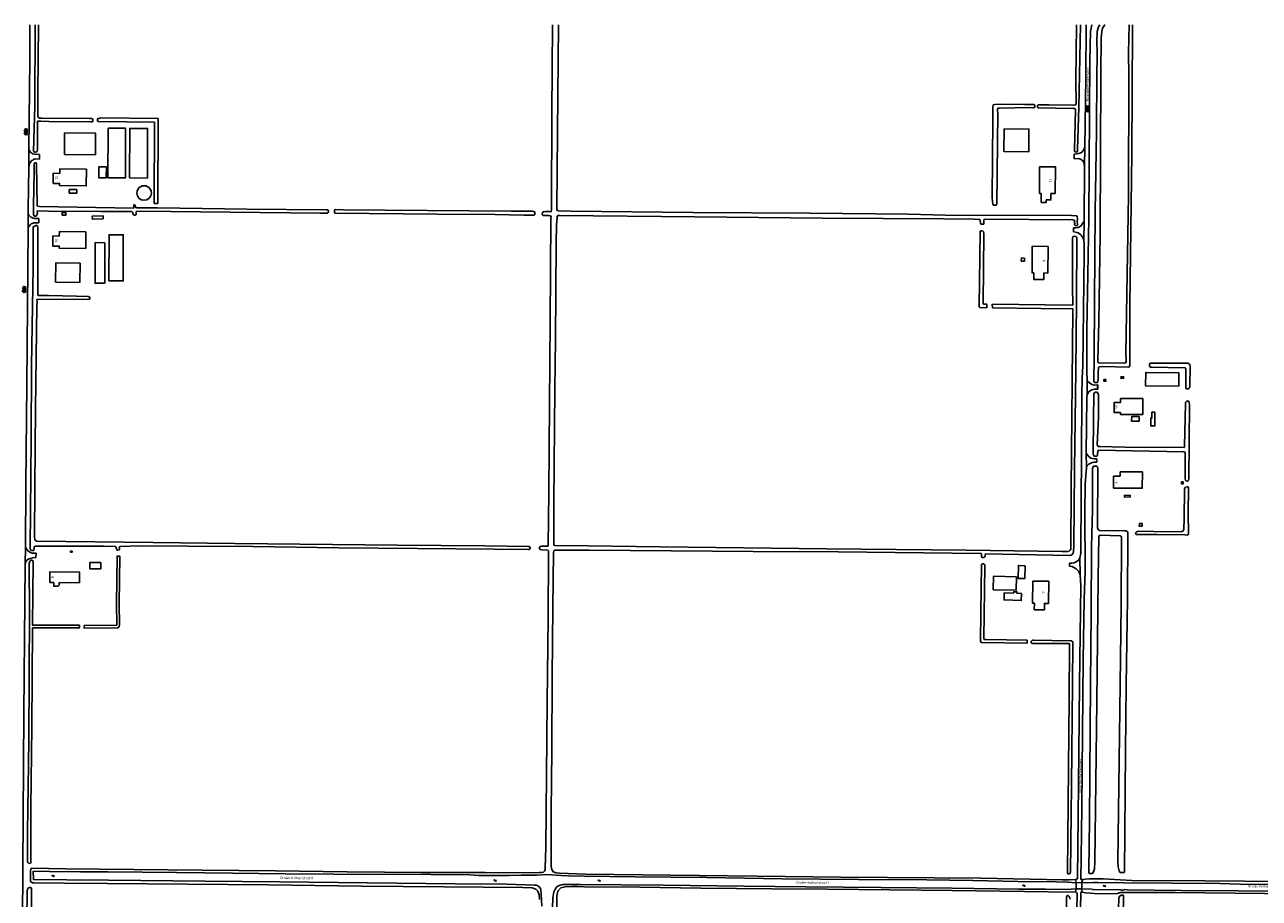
# Model space of a CAD drawing. Extents: x 168875 to 176000, y 513888 to 528000.
# Tile 96 of 106: x 172435 to 173597, y 527178 to 528000. Entities that reach past the tile are written whole.
import ezdxf

# ---------------------------------------------------------------- set-up
doc = ezdxf.new("R2010")
doc.units = 0
doc.header["$MEASUREMENT"] = 0
doc.layers.get('0').update_dxf_attribs({"linetype": 'CONTINUOUS'})
for name, color, linetype in [('BIJGEBOUW', 12, 'CONTINUOUS'), ('DAKRAND', 10, 'CONTINUOUS'), ('HOOFDGEBOUW', 1, 'CONTINUOUS'), ('HUISNUMMER', 7, 'CONTINUOUS'), ('INSTEEK_SLOOT', 72, 'CONTINUOUS'), ('KANT_VERHARDING', 252, 'CONTINUOUS'), ('KANT_WATER', 140, 'CONTINUOUS'), ('KUNSTWERK', 12, 'CONTINUOUS'), ('OVERIGOPSTAL', 12, 'CONTINUOUS'), ('SEMANTIEK', 140, 'CONTINUOUS'), ('sluitlijn_verharding', 7, 'CONTINUOUS'), ('STRAATNAAM', 7, 'CONTINUOUS'), ('WATERLOOPNAAM', 7, 'CONTINUOUS')]:
    doc.layers.add(name, color=color, linetype=linetype)
doc.styles.add('ISOCP', font='ISOCP.shx', dxfattribs={"height": 1.8})

# ---------------------------------------------------------------- blocks, each defined once
blk = doc.blocks.new('S014')
at = {"color": 0}
for p, q in [((0, -0.8), (4.2, 1.7)), ((0, 0.6), (1.8, 1.7)), ((5.1, -1.5), (0, 1.4)), ((2.6, -1.5), (0, 0)), ((1.1, -1.5), (6.1, 1.4)), ((6.1, -0.8), (1.9, 1.7)), ((3.5, -1.5), (6.1, 0)), ((6.1, 0.7), (4.4, 1.7))]:
    blk.add_line(p, q, dxfattribs=at)
blk = doc.blocks.new('S05')
at = {"color": 0}
for p, q in [((0.1, 0.3), (0.4, 0.6)), ((0.1, -0.2), (0.4, 0.1)), ((0.4, 0.6), (0.7, 0.7)), ((0.4, 0.1), (0.7, 0.2)), ((0.7, 0.7), (1, 0.6)), ((0.7, 0.2), (1, 0.1)), ((1, 0.6), (1.3, 0.4)), ((1, 0.1), (1.4, -0.1)), ((1.3, 0.4), (1.7, 0.1)), ((1.7, 0.1), (2, 0)), ((2, 0), (2.3, 0.2)), ((2.3, 0.2), (2.6, 0.4)), ((1.4, -0.1), (1.7, -0.4)), ((1.7, -0.4), (2, -0.5)), ((2, -0.5), (2.3, -0.3)), ((2.3, -0.3), (2.6, -0.1))]:
    blk.add_line(p, q, dxfattribs=at)

msp = doc.modelspace()

# ---------------------------------------------------------------- linework, layer by layer
at = {"layer": 'BIJGEBOUW'}
for points in [[(173356.814, 527880.472), (173356.961, 527901.841), (173380.42, 527901.68), (173380.273, 527880.32), (173356.814, 527880.472)], [(172514.307, 527758.772), (172527.707, 527758.748), (172527.784, 527802.168), (172514.384, 527802.191), (172514.307, 527758.772)], [(172464.02, 527757.491), (172464.254, 527775.769), (172487.102, 527775.476), (172486.868, 527757.198), (172464.02, 527757.491)]]:
    msp.add_lwpolyline(points, dxfattribs=at)
for points in [[(172540.517, 527841.534, -1.00007305), (172554.206, 527841.534)], [(172554.206, 527841.534, -0.99992695), (172540.517, 527841.534)]]:
    msp.add_lwpolyline(points, format="xyb", dxfattribs=at)
at = {"layer": 'DAKRAND'}
for points in [[(172484, 527844.8), (172484, 527841.5), (172477, 527841.4), (172476.9, 527844.8), (172484, 527844.8)], [(172508.9, 527817.2), (172508.8, 527820.2), (172498.5, 527819.8), (172498.7, 527816.8), (172508.9, 527817.2)], [(172510.5, 527794.7), (172501.4, 527794.8), (172501.2, 527756.6), (172510.4, 527756.6), (172510.5, 527794.7)], [(173521.6, 527672.4), (173521.5, 527659.8), (173490.2, 527660), (173490.3, 527672.6), (173521.6, 527672.4)], [(173499, 527635.3), (173496.1, 527635.3), (173496.1, 527629.8), (173495.1, 527629.8), (173495.1, 527622.2), (173499, 527622.2), (173499, 527635.3)], [(173484.2, 527631), (173484.2, 527626.8), (173477, 527626.9), (173477.1, 527631), (173484.2, 527631)], [(172506.7, 527493.6), (172506.6, 527487.7), (172496.3, 527487.7), (172496.4, 527493.6), (172506.7, 527493.6)], [(173368.6, 527480.2), (173368.3, 527467.5), (173346.7, 527468.1), (173347, 527480.8), (173368.6, 527480.2)], [(173376.8, 527490.7), (173370.5, 527490.9), (173370.1, 527478.7), (173376.5, 527478.5), (173376.8, 527490.7)], [(173373.3, 527464.6), (173369.1, 527464.8), (173369.1, 527466.1), (173366, 527466.2), (173365.9, 527464.9), (173357.2, 527465.2), (173357, 527458.5), (173373.1, 527457.9), (173373.3, 527464.6)]]:
    msp.add_lwpolyline(points, dxfattribs=at)
at = {"layer": 'HOOFDGEBOUW'}
for points in [[(172513.404, 527902.442), (172530.004, 527902.434), (172529.834, 527855.714), (172513.27, 527855.787), (172513.404, 527902.442)], [(172533.789, 527855.697), (172550.467, 527855.64), (172550.654, 527902.35), (172533.954, 527902.407), (172533.789, 527855.697)], [(172472.541, 527877.655), (172472.6, 527898.055), (172501.6, 527897.905), (172501.525, 527877.523), (172472.541, 527877.655)], [(172493.046, 527863.858), (172492.85, 527848.238), (172467.802, 527848.54), (172467.828, 527850.51), (172461.786, 527850.583), (172461.906, 527860.093), (172467.946, 527860.02), (172467.998, 527864.16), (172493.046, 527863.858)], [(172504.673, 527866.068), (172511.873, 527866.083), (172511.827, 527855.833), (172504.633, 527855.832), (172504.673, 527866.068)], [(173405.198, 527841.052), (173405.464, 527866.09), (173390.464, 527866.25), (173390.198, 527841.212), (173391.858, 527841.194), (173391.768, 527832.634)], [(173391.768, 527832.634), (173396.679, 527832.631), (173396.681, 527835.092), (173401.11, 527835.09), (173401.113, 527841.054), (173405.198, 527841.052)], [(172473.8, 527823.25), (172473.8, 527820.75), (172470.3, 527820.75), (172470.3, 527823.25), (172473.8, 527823.25)], [(172492.63, 527805), (172492.53, 527789.4), (172467.5, 527789.6), (172467.514, 527791.58), (172461.464, 527791.628), (172461.524, 527801.109), (172467.574, 527801.061), (172467.6, 527805.2), (172492.63, 527805)], [(173398.489, 527791.245), (173383.509, 527791.435), (173383.311, 527766.386), (173384.971, 527766.365), (173384.923, 527760.26), (173394.405, 527760.26), (173394.452, 527766.245), (173398.292, 527766.197), (173398.489, 527791.245)], [(173469.639, 527667.086), (173469.496, 527668.618), (173467.003, 527668.436), (173467.119, 527666.854), (173469.639, 527667.086)], [(173487.45, 527648.05), (173487.45, 527633.051), (173466.5, 527633.148), (173466.5, 527634.788), (173460.45, 527634.816), (173460.45, 527644.2), (173466.5, 527644.2), (173466.5, 527648.05), (173487.45, 527648.05)], [(173487.147, 527579.052), (173487.049, 527563.516), (173460.05, 527563.685), (173460.121, 527575.085), (173466.171, 527575.047), (173466.197, 527579.197)], [(173466.197, 527579.197), (173487.147, 527579.052)], [(172486.6, 527474.7), (172486.6, 527484.7), (172458.6, 527484.8), (172458.6, 527474.8)], [(172486.6, 527474.7), (172467.507, 527474.768), (172467.499, 527472.468), (172466.503, 527471.476), (172462.283, 527471.492), (172462.295, 527474.787), (172458.6, 527474.8)], [(173399.028, 527476.098), (173384.038, 527476.252), (173383.824, 527455.345), (173385.475, 527455.328), (173385.413, 527449.278), (173394.912, 527449.18), (173394.974, 527455.23), (173398.814, 527455.191), (173399.028, 527476.098)]]:
    msp.add_lwpolyline(points, dxfattribs=at)
at = {"layer": 'INSTEEK_SLOOT'}
for points in [[(172448.1, 528000), (172447.4, 527936), (172447.5, 527914), (172447.7, 527913.2), (172448.4, 527912.1), (172451.2, 527911.9), (172495.9, 527911.7), (172498, 527911.8), (172498.8, 527911.5), (172499.1, 527910.9), (172499.1, 527909.9), (172499, 527909.2), (172498.7, 527908.6), (172498.2, 527908.5), (172497.3, 527908.5), (172457.8, 527909), (172450.1, 527909.2), (172447.4, 527909.2), (172446.9, 527908.2), (172446.9, 527882.9), (172446.7, 527881), (172446.4, 527880.2), (172445.3, 527880), (172444.5, 527880), (172443.8, 527880.3), (172443.4, 527880.9), (172444.4, 527923.2), (172444.8, 528000)], [(172927, 527509.1), (172927.7, 527509.3), (172927.9, 527509.8), (172928.4, 527559.9), (172929, 527643.2), (172929.7, 527720.4), (172930.4, 527817.6), (172930.6, 527819.6), (172929.8, 527820.2), (172928.4, 527820.4), (172924.9, 527820.4), (172923.1, 527820.5), (172922.4, 527821), (172922.2, 527821.5), (172922.3, 527822.9), (172922.6, 527823.4), (172923.5, 527823.7), (172925.4, 527824), (172928.5, 527824), (172930.3, 527823.9), (172930.7, 527824.4), (172930.9, 527825.9), (172930.8, 527829.2), (172931.3, 527916.7), (172932, 528000)], [(172937.6, 528000), (172937, 527933.1), (172935.8, 527826.9), (172935.9, 527825.9), (172936.4, 527825.2), (172937.7, 527824.7), (172949.5, 527824.4), (173064.1, 527823.1), (173174, 527822.5), (173266.8, 527821.5), (173301.5, 527820.8), (173420.5, 527820.3), (173424.9, 527820.2), (173425.3, 527820), (173425.9, 527819.3), (173426, 527817.4), (173425.9, 527814.1), (173426, 527812.9), (173426, 527811.4), (173425.6, 527810.7), (173424.1, 527810.8), (173423.4, 527811.5), (173423.5, 527812.7), (173423.4, 527813.8), (173423.4, 527815.5), (173423.2, 527816), (173421.7, 527816.2), (173339.2, 527816.8), (173338.3, 527816.6), (173338, 527816.1), (173337.9, 527815.4), (173337.8, 527812.8), (173337.6, 527812.2), (173337.1, 527812.1), (173335.5, 527812.1), (173335.1, 527812.3), (173334.7, 527813.1), (173334.3, 527816.1), (173334.1, 527816.5), (173333.5, 527816.6), (173329.2, 527816.8), (173300.4, 527817.1), (173186.1, 527817.9), (173065.8, 527819.2), (172938.9, 527820.3), (172937.5, 527820.4), (172936.6, 527820.1), (172936.4, 527819.6), (172936.1, 527817.8), (172935.6, 527812)], [(173428.8, 528000), (173427.4, 527922.1), (173426.2, 527882.7), (173426, 527881), (173425.8, 527880.3), (173425.3, 527880), (173423.8, 527880.2), (173423.3, 527881.2), (173423.2, 527882.2), (173424.3, 527919.8), (173424.3, 527920.4), (173424, 527920.8), (173423.4, 527921.1), (173422, 527921.2), (173389.3, 527921.6), (173388.7, 527921.9), (173388.5, 527922.3), (173388.5, 527923.5), (173388.6, 527924.2), (173389, 527924.5), (173399.2, 527924.5), (173423.6, 527924.1), (173424.3, 527924.6), (173424.7, 527925.4), (173424.6, 527947), (173425, 528000)], [(173447.028, 528000), (173445.8, 527997.9), (173444.7, 527993.5), (173444.4, 527984.4), (173444.6, 527973.3), (173444.6, 527968.8), (173444.3, 527954.3), (173443.9, 527899.1), (173442.8, 527824.2), (173442.2, 527740.3), (173441.9, 527686.2), (173441.4, 527665.1), (173441.6, 527663.7), (173442.2, 527663.2), (173444.8, 527663), (173445.5, 527665.6), (173445.5, 527672), (173445.7, 527677.3), (173446.5, 527678), (173449.7, 527678.1), (173474.2, 527677.6), (173474.9, 527678.1), (173475.2, 527679.3), (173475.2, 527681.8), (173475.3, 527683.5), (173475.5, 527736.4), (173477.1, 527878.5), (173477.8, 527996.7), (173478, 528000)], [(173474.8, 528000), (173474.2, 527973.4), (173474.5, 527951.9), (173474.1, 527839.3), (173471.5, 527690.9), (173471.9, 527684.3), (173471.9, 527683), (173471.6, 527681.9), (173470.4, 527681.5), (173446.3, 527681.8), (173445.2, 527682.4), (173445.3, 527684.4), (173446.1, 527720), (173447.3, 527803.2), (173448.2, 527954.4), (173448.5, 527987.7), (173448.6, 527990.5), (173448.9, 527993.5), (173449.6, 527996.6), (173451.6, 527999.6), (173452, 528000)], [(173386, 527924.1), (173385.4, 527924.7), (173384.6, 527924.8), (173376.6, 527925), (173353.7, 527925.2), (173348.4, 527924.9), (173347.1, 527924.6), (173346.7, 527924.4), (173346.5, 527922.8), (173346.5, 527911.1), (173345.8, 527837.1), (173346.4, 527830.8), (173346.9, 527830), (173349.6, 527830), (173349.9, 527830.6), (173350, 527831.1), (173351.1, 527917.2), (173350.8, 527918.7), (173350.8, 527920.4), (173351.1, 527921.2), (173351.8, 527921.6), (173352.2, 527921.5), (173381.9, 527921.9), (173384.4, 527921.8), (173385.3, 527922), (173385.8, 527922.3), (173386, 527923.2), (173386, 527924.1)], [(172560.491, 527911.664), (172506.3, 527912.2), (172504.7, 527911.7), (172503.9, 527911.7), (172503.6, 527911.4), (172503.5, 527910.9), (172503.5, 527909.9), (172503.6, 527909.3), (172504.5, 527908.8), (172557.277, 527908.231)], [(172560.171, 527831.632), (172560.491, 527911.664)], [(172557.277, 527908.231), (172556.971, 527831.694), (172560.171, 527831.632)], [(172560.154, 527827.458), (172556.954, 527827.499), (172540.5, 527827.7), (172539.8, 527827.9), (172539.4, 527828.2), (172539, 527830), (172538.5, 527830.3), (172537.8, 527830.3), (172537.6, 527829.6), (172537.6, 527828), (172537.5, 527827.3), (172449, 527828.8), (172447.1, 527829.2), (172446.6, 527829.8), (172446.2, 527868.5), (172446.1, 527869.5), (172445.4, 527869.8), (172444.6, 527869.8), (172444.1, 527869.5), (172443.8, 527869), (172443.8, 527861.2), (172443.3, 527829.5), (172443.4, 527821.1), (172443.8, 527820), (172444.5, 527819.8), (172445.7, 527819.8), (172446.2, 527820.4), (172446.8, 527821.6), (172446.9, 527822.6), (172446.8, 527823.9), (172447, 527824.7), (172457.4, 527824.5), (172506.8, 527824.1), (172534.9, 527824.2), (172535.9, 527824), (172536.9, 527823.2), (172536.9, 527822.2), (172537.1, 527821.5), (172537.8, 527820.7), (172539.2, 527820.6), (172540, 527821.2), (172540, 527823.4), (172540.2, 527824.2), (172543.9, 527824.6), (172712.75, 527822.501), (172720, 527822.5), (172720.8, 527823.1), (172721, 527823.7), (172721, 527824.6), (172720.8, 527825.5)], [(172720.8, 527825.5), (172720.2, 527825.7), (172718.6, 527825.8), (172644, 527826.4), (172560.154, 527827.458)], [(172915.3, 527823), (172914.8, 527823.9), (172914.3, 527824.2), (172913.1, 527824.4), (172911.3, 527824.5), (172893.4, 527824.5), (172734.9, 527825.7), (172727.5, 527825.9), (172726.8, 527825.6), (172726.5, 527824.8), (172726.5, 527823.4), (172726.7, 527822.9), (172727.3, 527822.6), (172823.4, 527821.7), (172878, 527821.3), (172904.8, 527820.8), (172909.9, 527820.8), (172913, 527820.6), (172914.6, 527820.7), (172915.3, 527821.4), (172915.3, 527823)], [(172441.3, 527679.2), (172442.2, 527735.1), (172442.9, 527771.4), (172442.8, 527798.3), (172443, 527806.5), (172442.9, 527809), (172443.1, 527809.6), (172443.8, 527810.1), (172445.6, 527810.8), (172446.6, 527810.8), (172447.1, 527810.6), (172447.5, 527808.6), (172447.3, 527747.2), (172447.4, 527745.4), (172447.8, 527744.9), (172457.5, 527744.9), (172483.8, 527744.5), (172494.6, 527744), (172495.3, 527743.9), (172496.2, 527743.5), (172496.4, 527743.1), (172496.4, 527742.4), (172496, 527741.6), (172489.5, 527741.4), (172448, 527741.5), (172446.6, 527741.4), (172446.5, 527740.8), (172446.6, 527739.4), (172446.3, 527735.4), (172445, 527638.7)], [(172935.6, 527812), (172935.3, 527794.4), (172934.6, 527703.4), (172934, 527657), (172933, 527550.2), (172933, 527512), (172933.1, 527510.9), (172933.4, 527510), (172934, 527509.7), (172965.2, 527509.5), (173033.4, 527508.5), (173189.7, 527506.7), (173321.4, 527505.4), (173411.8, 527503.9), (173416.9, 527504), (173418.3, 527504.4), (173419.3, 527505.2), (173419.7, 527506.1), (173420.1, 527563.6), (173421.8, 527731.4), (173421.8, 527732.1), (173421.7, 527732.5), (173421.3, 527732.6), (173391.7, 527732.8), (173346.045, 527733.515)], [(173340.84, 527733.596), (173334.2, 527733.7), (173333.8, 527734.1), (173333.6, 527734.8), (173334.5, 527804.9), (173334.9, 527805.8), (173335.8, 527806), (173337, 527805.7), (173337.7, 527804.9), (173337.9, 527803.4), (173337.2, 527737.9), (173337.3, 527737.3), (173337.9, 527736.9), (173340.759, 527736.862), (173340.84, 527733.596)], [(173346.045, 527733.515), (173345.886, 527736.794), (173420.7, 527735.8), (173421.2, 527736), (173421.6, 527736.4), (173421.8, 527737.1), (173421.5, 527751.6), (173421.3, 527784.2), (173421.4, 527799.1), (173421.7, 527800.3), (173423.1, 527800.8), (173424.5, 527800.5), (173425.1, 527800), (173425.3, 527799.1), (173425, 527739.8), (173424.5, 527674.3), (173423.4, 527581.1), (173422.7, 527509.8), (173422.2, 527503.4), (173421.4, 527501.4), (173420.1, 527500.5), (173419, 527500.2), (173339.6, 527501.7), (173339.3, 527501.5), (173339.2, 527501.2), (173339.2, 527499.7), (173338.9, 527498.9), (173338.1, 527498.4), (173336.9, 527498.4), (173336.2, 527498.5), (173335.7, 527499.2), (173335.6, 527501.8), (173335.4, 527502.1), (173335.1, 527502.2), (173200.8, 527503.6), (173120.9, 527504.1), (172966.5, 527505.4), (172935.1, 527505.3), (172934, 527505.2), (172933.1, 527504.6), (172932.9, 527503.4), (172932.1, 527451.4), (172931.6, 527386.5), (172931.2, 527316.8), (172930.6, 527259.6), (172930.5, 527208.2), (172931, 527205.2), (172932.5, 527202.5), (172935.3, 527201.5), (172938.5, 527201.2)], [(172445, 527638.7), (172444.6, 527565), (172444.2, 527517.9), (172444.4, 527515.5), (172445, 527514.4), (172446.5, 527513.9), (172555.8, 527512.4), (172632.7, 527511.7), (172786, 527510.1), (172868.2, 527509.4), (172909.4, 527508.9), (172910.3, 527508.6), (172910.8, 527508), (172910.9, 527507.1), (172910.6, 527506.4), (172909.5, 527506), (172908.5, 527505.9), (172877.2, 527506.1), (172804.9, 527507), (172730.5, 527507.6), (172649.9, 527508.6), (172588.7, 527509.2), (172543.2, 527509.4), (172525.3, 527508.8), (172524.5, 527508.7), (172524.1, 527508.4), (172524, 527508), (172524.3, 527506.9), (172524.3, 527506.1), (172524, 527505.7), (172522.5, 527505.2), (172521.9, 527505.4), (172521.3, 527506.4), (172520.9, 527508.3), (172520.6, 527508.8), (172520, 527508.9), (172509.3, 527509.1), (172445.4, 527509.1), (172444.5, 527509), (172444.1, 527508.7), (172444, 527508.1), (172444, 527506.8), (172443.5, 527505.3), (172442.8, 527504.9), (172441.6, 527504.9), (172440.5, 527505.6), (172440.1, 527507), (172440, 527508), (172441, 527609.9), (172441.3, 527679.2)], [(173532, 527678.4), (173531.8, 527679.7), (173531.4, 527680.4), (173530.7, 527681), (173529.9, 527681.2), (173495.9, 527681.4), (173495, 527681.3), (173494, 527680.8), (173493.9, 527679.9), (173494, 527678.3), (173494.5, 527677.6), (173495.6, 527677.5), (173527.1, 527677), (173527.8, 527676.7), (173528, 527676.2), (173528, 527658.4), (173528.4, 527657.4), (173529.1, 527657.1), (173530.2, 527657.1), (173531, 527657.5), (173531.4, 527658.1), (173531.8, 527659.3), (173532, 527678.4)], [(173444.8, 527594.3), (173444.1, 527593.9), (173442.5, 527593.9), (173441.4, 527594.2), (173441, 527594.7), (173440.8, 527596.2), (173441.1, 527628.7), (173441.6, 527652.5), (173442, 527653.5), (173442.6, 527654.1), (173443.7, 527654.2), (173444.5, 527653.9), (173445.3, 527653), (173445.7, 527651.5), (173445.8, 527646.9), (173445.7, 527630.4), (173444.7, 527604.4), (173444.9, 527603.7), (173445.6, 527603), (173446.9, 527602.8), (173470.6, 527602.3), (173526.5, 527602), (173526.8, 527602.4), (173526.9, 527603.4), (173527.7, 527642.7), (173527.9, 527644.2), (173528.6, 527645.4), (173529.6, 527645.8), (173530.8, 527645.4), (173531.3, 527644.3), (173531.4, 527642.5), (173530.8, 527572), (173530.7, 527571), (173529.6, 527570.4), (173528.7, 527570.5), (173527.7, 527571.3), (173527.4, 527572.6), (173527.5, 527596.9), (173527.2, 527597.6), (173526.2, 527597.9), (173446, 527599.3), (173445.4, 527599.1), (173445.1, 527598.2), (173445, 527596), (173444.8, 527594.3)], [(173440.2, 527200.903), (173441, 527202.4), (173442, 527205.3), (173442.5, 527211.5), (173444.3, 527362.5), (173445.4, 527478.9), (173446.2, 527518.2), (173446.7, 527519.1), (173447.5, 527519.3), (173466.4, 527518.7), (173467.2, 527518.3), (173467.5, 527517.5), (173467.6, 527516.1), (173467.2, 527453.9), (173466.4, 527378.8), (173464, 527212.1), (173464.3, 527207.1), (173465.3, 527203.3), (173466, 527202.1), (173466.4, 527201.8), (173469.4, 527201.9), (173469.9, 527202), (173470.3, 527202.5), (173471.4, 527315.3), (173471.9, 527378.2), (173473.1, 527459.6), (173473.6, 527520.3), (173473.5, 527521.7), (173473.2, 527522.6), (173472.6, 527523.2), (173471.5, 527523.4), (173470.3, 527523.5), (173447.1, 527523.7), (173446.3, 527524), (173445.5, 527524.9), (173444.9, 527526.3), (173445.2, 527582.6), (173444.8, 527583.7), (173444.3, 527584.3), (173443.4, 527584.4), (173442.3, 527584.4), (173441.3, 527584.3), (173440.8, 527583.6), (173440.3, 527582.2), (173440.1, 527578.1), (173440.2, 527543.2), (173439.2, 527508.3), (173438.8, 527446.3), (173438.2, 527379.3), (173437.3, 527250.9)], [(173530.6, 527563.3), (173530.5, 527564.5), (173530.3, 527564.8), (173529.5, 527565), (173527.9, 527564.6), (173527.1, 527563.7), (173526.9, 527562.7), (173526.5, 527534.8), (173526.1, 527525), (173525.9, 527524.1), (173525.6, 527523.4), (173524.2, 527523), (173512, 527522.7), (173483.8, 527523.2), (173481.7, 527522.7), (173480.9, 527521.8), (173480.8, 527520.8), (173481.5, 527520.1), (173482.2, 527520), (173500.7, 527519.9), (173527.1, 527519.6), (173529.3, 527519.5), (173530, 527519.7), (173530.3, 527519.9), (173530.5, 527520.7), (173530.4, 527540.5), (173530.6, 527563.3)], [(172919.5, 527176.3), (172919.4, 527180.7), (172918.1, 527184.3), (172916.2, 527186.3), (172912.8, 527187.4), (172903.8, 527187.8), (172829.8, 527188.3), (172752.6, 527189.1), (172664, 527190.2), (172512.7, 527191.4), (172472.1, 527191.9), (172444, 527192.1), (172442.6, 527192.2), (172441.4, 527192.6), (172440.8, 527193.1), (172440.5, 527193.8), (172440.3, 527203.5), (172440.6, 527205.1), (172441, 527205.6), (172441.5, 527206), (172473.5, 527205.4), (172602, 527203.9), (172671.1, 527203.5), (172738.4, 527202.4), (172808.8, 527201.9), (172868.4, 527201.8), (172916.1, 527201.6), (172919.2, 527201.7), (172921.5, 527201.9), (172923.3, 527202.3), (172924.3, 527203.1), (172925, 527204.7), (172925.1, 527206.4), (172925.6, 527225.2), (172926.8, 527362.5), (172927.8, 527441.2), (172928.1, 527502.9), (172928, 527504.8), (172927.6, 527505.3), (172921.6, 527505.7), (172920.3, 527506), (172919.6, 527506.8), (172919.7, 527507.9), (172920.2, 527508.7), (172921.5, 527509), (172927, 527509.1)], [(172442.392, 527432.15), (172486.462, 527432.047), (172486.468, 527434.547), (172442.408, 527434.65), (172442.8, 527494.4), (172442.6, 527495.4), (172441.8, 527496), (172440.7, 527495.9), (172439.7, 527494.9), (172439.3, 527492.7), (172439.2, 527490.2), (172439.4, 527448), (172438.8, 527326.3), (172438.4, 527282.1), (172437.7, 527240.2), (172437.7, 527212.1), (172437.8, 527211.3), (172439, 527210.4), (172440.3, 527210.5), (172440.7, 527211.2), (172440.9, 527263.3), (172441.8, 527338.9), (172442.392, 527432.15)], [(172491.061, 527434.341), (172491.078, 527431.841), (172521.979, 527432.051), (172522.843, 527432.298), (172523.572, 527432.857), (172524.016, 527433.597), (172524.15, 527434.941), (172524.05, 527454.997), (172524.465, 527499.685), (172521.965, 527499.708), (172521.55, 527455.003), (172521.65, 527435.059), (172521.599, 527434.549), (172491.061, 527434.341)], [(173378.8, 527420.7), (173378.7, 527417.6), (173336.2, 527418.3), (173335.4, 527418.4), (173335.1, 527418.7), (173334.9, 527419.7), (173335.1, 527446.5), (173335.6, 527491.1), (173335.8, 527491.8), (173336.7, 527492.4), (173337.9, 527492.3), (173338.9, 527491.6), (173339, 527490.4), (173338, 527422.1), (173338.2, 527421.6), (173339, 527421.3), (173339.8, 527421.2), (173378.8, 527420.7)], [(173421.7, 527418.4), (173421.5, 527419.2), (173420.7, 527419.9), (173419.5, 527420), (173384.8, 527420.6), (173383.8, 527420.5), (173383, 527420.1), (173382.4, 527419.3), (173382.5, 527418.2), (173383.1, 527417.6), (173384.1, 527417.4), (173417.8, 527417.5), (173418.3, 527417.4), (173418.6, 527416.9), (173418.7, 527415.9), (173418.3, 527365.8), (173416.7, 527201.5), (173417.1, 527200.7), (173418, 527200.6), (173419, 527200.9), (173419.4, 527202.1), (173420.4, 527284), (173421.4, 527379.5), (173421.7, 527418.4)], [(173437.3, 527250.9), (173436.6, 527204.6), (173436.8, 527202), (173437.1, 527201), (173440.2, 527200.903)], [(172938.5, 527201.2), (172962.8, 527200.3), (173043, 527199.3), (173124.6, 527198.4), (173203.4, 527197.3), (173335.1, 527196.4), (173412.4, 527194.8), (173418.2, 527194.9), (173424.301, 527195.404)], [(173430.658, 527195.012), (173433.4, 527195.6), (173437.3, 527195.9), (173443.3, 527196), (173450.3, 527195.8), (173460.9, 527195.3), (173477.2, 527194.4), (173545.8, 527194), (173621.1, 527193.3), (173684.7, 527192.6), (173725.1, 527192.5), (173726, 527192.8), (173727.2, 527192.9), (173731.4, 527192.5), (173744.7, 527192.1), (173787.6, 527191.8), (173861.1, 527191), (173989.6, 527190), (174000, 527190)], [(172436.6, 527129.8), (172437.4, 527184.6), (172437.5, 527186.3), (172438.5, 527187.4), (172439.8, 527187.8), (172440.7, 527187.7), (172441.3, 527186.7), (172441.4, 527185.6), (172440.8, 527115.4)], [(172934.4, 527000), (172934.4, 527026.2), (172935.8, 527174.8), (172935.9, 527179.9), (172936.8, 527184.3), (172939.8, 527187.4), (172943.9, 527188.4), (172950.6, 527188.6), (172955, 527188.6), (172962, 527188.4), (173014, 527187.9), (173071.4, 527187), (173138.8, 527186.4), (173190.6, 527186.1), (173308, 527184.9), (173398.7, 527183.7), (173412.4, 527183.2), (173424.205, 527183.503)], [(173415.4, 527113.3), (173415.6, 527178.7), (173415.9, 527179.7), (173416.4, 527180.2), (173417.3, 527180.1), (173418.1, 527179.4), (173418.8, 527178.1), (173419.1, 527176.6)], [(173430.646, 527183.291), (173433.3, 527182.8), (173438.3, 527182.3), (173441.9, 527182.1), (173460.3, 527181.9), (173463.7, 527182.2), (173466.5, 527182.9), (173470.2, 527183), (173518, 527183), (173659, 527181.4), (173719.4, 527180.5), (173731.3, 527180.1), (173750.1, 527180.7), (173860.5, 527179.6), (173964.1, 527178.3), (174000, 527177.6)], [(173462.4, 527000), (173462.5, 527061), (173464.4, 527156.7), (173465.1, 527177.9), (173465.8, 527179.7), (173467.2, 527180.6), (173468.3, 527180.6), (173469.1, 527180.4), (173469.4, 527179.5), (173468.7, 527139.6), (173467.1, 527000)]]:
    msp.add_lwpolyline(points, dxfattribs=at)
at = {"layer": 'KANT_VERHARDING'}
for points in [[(172439.9, 528000), (172439.8, 527966.6), (172438.973, 527882.901)], [(173434.1, 528000), (173433.8, 527950.3), (173432.92, 527885)], [(173435.3, 527665.6), (173434.8, 527672.8), (173434.8, 527693), (173435, 527712.3), (173436.9, 527818), (173437.7, 527966.2), (173438.4, 527993.5)], [(173438.4, 527993.5), (173439.725, 528000)], [(172438.764, 527865.602), (172438.973, 527882.901)], [(172438.973, 527882.901), (172439.2, 527882), (172440.5, 527879.9), (172441.6, 527879), (172442.5, 527878.5), (172444.5, 527878), (172448.894, 527877.8)], [(173422.849, 527878.113), (173423.4, 527878.1), (173427.3, 527878.7), (173430, 527879.7), (173432, 527882.3), (173432.92, 527885)], [(173432.696, 527866.422), (173432.92, 527885)], [(172438.3, 527821.7), (172438.3, 527826.7), (172438.764, 527865.602)], [(172438.764, 527865.602), (172439.2, 527868.4), (172439.5, 527869.3), (172440.3, 527870.7), (172441.7, 527872.1), (172442.5, 527872.6), (172443.2, 527873.2), (172443.9, 527873.5), (172444.7, 527873.6), (172448.85, 527873.519)], [(173422.793, 527873.838), (173426.9, 527874.1), (173428.9, 527873.4), (173430.9, 527872.3), (173432, 527870.6), (173432.696, 527866.422)], [(173432.34, 527814.953), (173432.696, 527866.422)], [(172448.334, 527817.46), (172444.6, 527817.6), (172442.2, 527818.1), (172440.6, 527818.9), (172439, 527820.6), (172438.3, 527821.7)], [(172435.7, 527508.3), (172436.1, 527567.1), (172437, 527660.9), (172438.2, 527807.4), (172438.4, 527808.9)], [(172438.4, 527808.9), (172438.9, 527810.1), (172440.2, 527811.7), (172441, 527812.5), (172442.8, 527813.2), (172443.6, 527813.4), (172444.8, 527813.5), (172448.364, 527813.556)], [(173422.302, 527808.633), (173424.3, 527808.7), (173426.6, 527809.2), (173429.4, 527810.6), (173430.3, 527811.8), (173432.34, 527814.953)], [(173432.165, 527796.4), (173432.34, 527814.953)], [(173422.281, 527805.12), (173424.2, 527804.8), (173426.7, 527804.1), (173428.9, 527802.6), (173430.4, 527800.6), (173431.6, 527798.1), (173432.165, 527796.4)], [(173432.165, 527796.4), (173432.217, 527794.168), (173432.3, 527792.6), (173432.4, 527784.4), (173431.2, 527678.7), (173430.6, 527667.3), (173430.3, 527651), (173429.7, 527593.8), (173429.6, 527552.7), (173429.3, 527507.9), (173429.1, 527502.4), (173428.3, 527498.1)], [(173435.2, 527651.2), (173435.7, 527653), (173437.4, 527655), (173439.7, 527656.3), (173442.2, 527656.8), (173444.8, 527656.8)], [(173444.9, 527660.8), (173441.8, 527660.7), (173439.6, 527661.3), (173437.3, 527662.7), (173435.6, 527664.5), (173435.3, 527665.6)], [(173444.8, 527656.8), (173444.9, 527660.8)], [(173444.8, 527656.8), (173445.239, 527656.795)], [(173444.9, 527660.8), (173445.267, 527660.8)], [(173434.2, 527597.5), (173434.5, 527621.7), (173435, 527649.3), (173435.2, 527651.2)], [(173444.285, 527591.204), (173441.7, 527591.3), (173438.7, 527592), (173436.3, 527593.7), (173434.6, 527595.9), (173434.2, 527597.5)], [(173434.4, 527582.6), (173435, 527584.5), (173436.7, 527586.3), (173439.2, 527587.6), (173441.4, 527588), (173444.327, 527588.111)], [(173430.8, 527195.7), (173429.3, 527195.4), (173429.4, 527215.8), (173430.1, 527263.5), (173431.5, 527402), (173432.4, 527458.9), (173433.2, 527485.7), (173433.1, 527540.7), (173433.4, 527567.2), (173434.1, 527579.7), (173434.4, 527582.6)], [(172435.5, 527491.8), (172435.7, 527508.3)], [(172435.7, 527508.3), (172436.3, 527506.8), (172438, 527504.7), (172440.3, 527503), (172442.1, 527502.5), (172443.1, 527502.4), (172445.629, 527502.374)], [(172435.5, 527491.8), (172436.1, 527494.4), (172437.5, 527496.5), (172440.2, 527497.6), (172442.6, 527498.2), (172445.581, 527498.409)], [(173428.3, 527498.1), (173427.2, 527496.2), (173425.3, 527494.5), (173423, 527493.3), (173420.9, 527493), (173418.423, 527493.011)], [(173428.7, 527482), (173428.3, 527498.1)], [(172431.4, 527000), (172432.8, 527156.6), (172434.3, 527351.8), (172435.5, 527491.8)], [(173418.494, 527490.172), (173421, 527489.9), (173424.9, 527487.7), (173427.4, 527485.1), (173428.7, 527482)], [(173424.301, 527195.404), (173426, 527196), (173427.4, 527314.7), (173428, 527379.6), (173429.1, 527471.8), (173428.7, 527482)], [(173424.2, 527000), (173424.4, 527016.6), (173424.4, 527040.2), (173425, 527076.4), (173425.5, 527118.2), (173425.4, 527144.4), (173425.5, 527165.9), (173425.7, 527182), (173425.1, 527183.1), (173424.205, 527183.503)], [(173427.618, 527000), (173427.645, 527002.484), (173427.9, 527016.7), (173428, 527056.7), (173428.4, 527089.6), (173428.7, 527153.6), (173429.3, 527182.8), (173430, 527183.5), (173430.6, 527183.5)]]:
    msp.add_lwpolyline(points, dxfattribs=at)
at = {"layer": 'KANT_WATER'}
for points in [[(173424.8, 527192), (173416.6, 527192.9), (173405.9, 527193.2), (173370, 527193.5), (173327.5, 527194.2), (173284.3, 527194.9), (173219.9, 527195.4), (173148.5, 527196), (173077, 527197), (173009.7, 527197.9), (172961.7, 527198.3), (172946.8, 527198.7), (172940.1, 527198.9), (172926.2, 527200), (172917.2, 527199.4), (172902.2, 527199.4), (172890.7, 527199.1), (172878.2, 527199), (172862.6, 527198.9), (172853.9, 527199.6), (172817.3, 527199.9), (172783.7, 527200.2), (172765, 527200), (172725.9, 527200.2), (172680.2, 527200.7), (172630.5, 527201.2), (172577.8, 527201.7), (172513.6, 527202.5), (172487.5, 527202.5), (172458.3, 527202.9), (172443.1, 527203), (172443.2, 527195.2), (172474.7, 527194.8), (172513.8, 527194.6), (172605, 527193.6), (172674.7, 527193), (172757.8, 527192.2), (172840.2, 527191.3), (172889, 527190.9), (172897.8, 527190.5), (172915, 527189.9), (172916.5, 527189.8), (172918.2, 527189.2), (172919.4, 527188.2), (172920.6, 527186.7), (172921, 527185.2), (172921.3, 527181.3), (172921.8, 527170.3)], [(172930.5, 527000), (172930.9, 527025.9), (172931.4, 527098.6), (172931.7, 527143.3), (172931.8, 527168.3), (172932.2, 527178.1), (172933.2, 527183.7), (172934.4, 527186.1), (172936.2, 527188.7), (172938, 527189.7), (172940.2, 527190.3), (172941.9, 527190.5), (172957.8, 527190.6), (173035.9, 527189.8), (173112.4, 527189.1), (173170.4, 527188.4), (173241.4, 527187.6), (173308, 527187), (173370.4, 527186.3), (173396, 527186.1), (173415.5, 527185.8), (173424.762, 527186.497)], [(173424.8, 527192), (173430.185, 527192.298)], [(173430.185, 527192.298), (173434.7, 527192.2), (173440.9, 527192.3), (173445.1, 527192.3), (173469.6, 527192), (173515.3, 527191.7), (173560.1, 527191.4), (173579.3, 527191), (173630.6, 527190.4), (173690.5, 527189.9), (173725.1, 527189.5), (173726.1, 527189.7), (173727.2, 527190.4), (173728.5, 527189.5), (173729.1, 527189.3), (173774.8, 527188.9), (173861.9, 527187.9), (173940.4, 527187.3), (174000, 527186.7)], [(173424.762, 527186.497), (173430.009, 527186.5)], [(173430.009, 527186.5), (173440, 527186), (173440.6, 527185.5), (173442, 527185.7), (173442.5, 527185.8), (173466.6, 527185.6), (173467.4, 527185.4), (173468, 527185), (173470.2, 527185.8), (173473.1, 527185.4), (173523.5, 527185), (173577.2, 527184.6), (173640.8, 527184), (173701.4, 527183.4), (173725.7, 527183.3), (173726.5, 527183), (173727.6, 527182.4), (173728.1, 527182.4), (173728.7, 527183), (173730.4, 527183.1), (173781.2, 527182.7), (173862.6, 527181.7), (173962.9, 527180.9), (174000, 527180.4)]]:
    msp.add_lwpolyline(points, dxfattribs=at)
at = {"layer": 'KUNSTWERK'}
for points in [[(173424.8, 527192), (173424.8, 527192.9), (173424.301, 527195.404)], [(173424.762, 527186.497), (173424.8, 527186.7), (173424.8, 527192)], [(173430.009, 527186.5), (173430.185, 527192.298)], [(173430.185, 527192.298), (173430.2, 527192.8), (173430.658, 527195.012)], [(173430.658, 527195.012), (173430.8, 527195.7)], [(173424.205, 527183.503), (173424.762, 527186.497)], [(173430.6, 527183.5), (173430, 527186.2), (173430.009, 527186.5)], [(173430.646, 527183.291), (173430.6, 527183.5)]]:
    msp.add_lwpolyline(points, dxfattribs=at)
at = {"layer": 'OVERIGOPSTAL'}
for points in [[(173376.3, 527780.3), (173376.2, 527777.4), (173373.2, 527777.4), (173373.3, 527780.4), (173376.3, 527780.3)], [(173452.7, 527665.9), (173452.7, 527664.4), (173450.9, 527664.5), (173450.9, 527665.9), (173452.7, 527665.9)], [(173525.6, 527569.5), (173525.6, 527567.8), (173523.9, 527567.8), (173523.9, 527569.5), (173525.6, 527569.5)], [(173475.7, 527557), (173475.7, 527555.4), (173470.2, 527555.3), (173470.2, 527556.9), (173475.7, 527557)], [(173487, 527530.4), (173486.9, 527527.8), (173484.2, 527527.8), (173484.3, 527530.4), (173487, 527530.4)], [(172479.7, 527504.4), (172479.7, 527503.5), (172478.2, 527503.5), (172478.2, 527504.4), (172479.7, 527504.4)]]:
    msp.add_lwpolyline(points, dxfattribs=at)
at = {"layer": 'sluitlijn_verharding'}
for points in [[(172448.85, 527873.519), (172448.894, 527877.8)], [(173422.793, 527873.838), (173422.849, 527878.113)], [(172438.3, 527821.7), (172438.4, 527808.9)], [(172448.334, 527817.46), (172448.364, 527813.556)], [(173422.281, 527805.12), (173422.302, 527808.633)], [(173435.3, 527665.6), (173435.2, 527651.2)], [(173445.267, 527660.8), (173445.239, 527656.795)], [(173434.2, 527597.5), (173434.4, 527582.6)], [(173444.285, 527591.204), (173444.327, 527588.111)], [(172445.581, 527498.409), (172445.629, 527502.374)], [(173418.494, 527490.172), (173418.423, 527493.011)]]:
    msp.add_lwpolyline(points, dxfattribs=at)

# ---------------------------------------------------------------- block references
at = {"layer": 'SEMANTIEK'}
for name, p, rotation in [('S014', (173435.5, 527923.85), 270), ('S014', (172435.9, 527902.25), 270), ('S014', (172434.377, 527753.734), 268.4887948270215), ('S05', (172460.328, 527198.451), 2.793338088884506), ('S05', (172876.409, 527194.253), 354.1353584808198), ('S05', (173450.164, 527188.973), 359.569408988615)]:
    msp.add_blockref(name, p, dxfattribs=dict(at, rotation=rotation))
for p in [(172974.359, 527194.116), (173374.321, 527189.423)]:
    msp.add_blockref('S05', p, dxfattribs=at)

# ---------------------------------------------------------------- texts
at = {"layer": 'HUISNUMMER', "style": 'ISOCP'}
for s, rotation, p in [('12', 89.277959, (172466.311, 527854.252)), ('11', 89.391529, (173401.979, 527851.795)), ('10', 89.635837, (172466.126, 527795.026)), ('9', 89.546822, (173395.764, 527776.674)), ('4II', 90, (173463.6, 527637.787)), ('4I', 89.643173, (173463.66, 527567.871)), ('8', 90, (172462.324, 527478.754)), ('7', 89.415866, (173395.601, 527464.55))]:
    msp.add_text(s, height=2.5, rotation=rotation, dxfattribs=at).set_placement(p)
at = {"layer": 'STRAATNAAM', "style": 'ISOCP'}
for rotation, p in [(89.691699, (173436.679, 527927.732)), (89.311771, (173429.768, 527276.833))]:
    msp.add_text('Noordermiddenweg', height=2.5, rotation=rotation, dxfattribs=at).set_placement(p)
at = {"layer": 'WATERLOOPNAAM', "style": 'ISOCP'}
for rotation, p in [(359.425443, (172675.302, 527195.736)), (359.311771, (173161.221, 527191.323)), (359.311771, (173586.483, 527187.91))]:
    msp.add_text('Onderduikerstocht', height=2.5, rotation=rotation, dxfattribs=at).set_placement(p)

doc.saveas('drawing.dxf')
